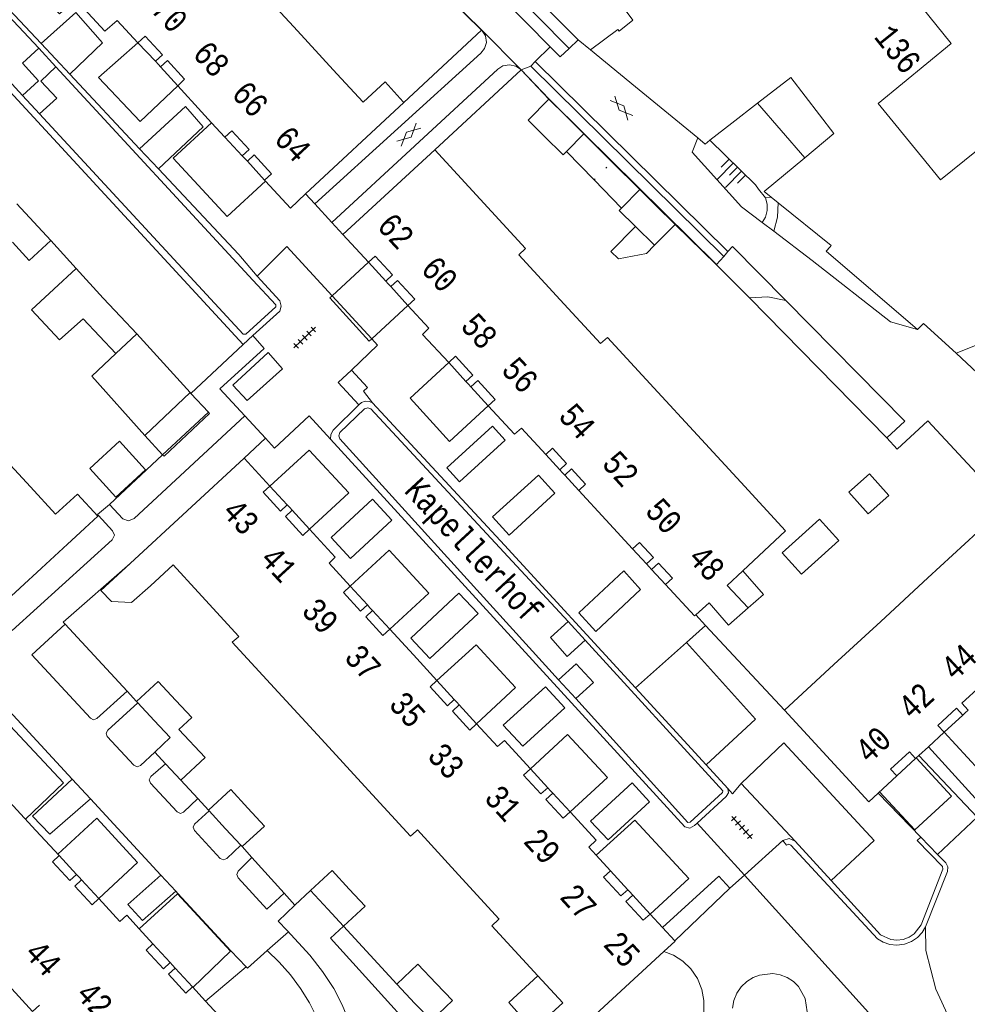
# Model space of a CAD drawing. Header units: metres. Extents: x 196790 to 198335, y 354523 to 356036.
# Tile 41 of 105: x 197463 to 197535, y 354901 to 354976. Entities that reach past the tile are written whole.
import ezdxf

# ---------------------------------------------------------------- set-up
doc = ezdxf.new("R2010")
doc.units = ezdxf.units.M
for name, pattern in [('DGN Style 1', [1.160006, 0.00193, -1.158076]), ('DGN Style 2', [186.027128, 111.616277, -74.410851]), ('DGN Style 3', [260.437979, 186.027128, -74.410851])]:
    doc.linetypes.add(name, pattern=pattern)
for name, color, linetype, lineweight in [('afdak', 252, 'DGN Style 2', 18), ('bij- of bedrijfsgebouw', 252, 'Continuous', 18), ('carport', 252, 'Continuous', 18), ('functiescheiding', 252, 'Continuous', 18), ('heg of haag', 252, 'Continuous', 18), ('hoofdgebouw', 252, 'Continuous', 18), ('hoofdgebouw maaiveld', 252, 'Continuous', 18), ('huisnummer BAG', 252, 'Continuous', 18), ('kant asfaltverharding', 252, 'Continuous', 18), ('kant keiverharding', 252, 'Continuous', 18), ('kant klinkerverharding', 252, 'Continuous', 18), ('kant tegelverharding', 252, 'Continuous', 18), ('molgoot', 252, 'DGN Style 3', 18), ('overbouw', 252, 'Continuous', 18), ('overige afscheidingen', 252, 'Continuous', 18), ('schutting', 252, 'Continuous', 18), ('straatnaam', 252, 'Continuous', 18), ('T22_berm', 252, 'DGN Style 2', 18), ('taludlijn', 252, 'Continuous', 18), ('taludsymbool', 252, 'Continuous', 18), ('tussenmuur WOZ', 252, 'DGN Style 1', 18), ('verh asfaltsymbool', 2, 'Continuous', 0), ('verh tegelsymbool', 2, 'Continuous', 0), ('vlakafsluiter grijs', 252, 'DGN Style 2', 18), ('vlakafsluiter groen', 252, 'DGN Style 2', 18)]:
    doc.layers.add(name, color=color, linetype=linetype, lineweight=lineweight)
doc.styles.add('Style-Courier New', font='cour.ttf')

# ---------------------------------------------------------------- blocks, each defined once
blk = doc.blocks.new('TA')
at = {"layer": 'taludsymbool', "linetype": 'Continuous', "lineweight": 0}
for p, q in [((-0.5, 0), (-0.5, -0.5)), ((-0.25, 0), (-0.25, -1)), ((0, 0), (0, -0.5)), ((0.25, 0), (0.25, -1)), ((0.5, 0), (0.5, -0.5))]:
    blk.add_line(p, q, dxfattribs=at)
blk = doc.blocks.new('S612')
at = {"layer": 'verh asfaltsymbool', "color": 252}
for p, q in [((-0.992, -0.261), (0.008, 0.239)), ((0.008, -0.261), (-0.992, 0.239)), ((0.008, 0.239), (1.008, -0.261)), ((1.008, 0.239), (0.008, -0.261))]:
    blk.add_line(p, q, dxfattribs=at)
blk = doc.blocks.new('S642')
at = {"layer": 'verh tegelsymbool', "color": 252}
for p, q in [((-1.125, 0), (1.125, 0)), ((-0.9, -0.25), (-0.9, 0.25)), ((-0.45, -0.25), (-0.45, 0.25)), ((0, -0.25), (0, 0.25)), ((0.45, -0.25), (0.45, 0.25)), ((0.9, -0.25), (0.9, 0.25))]:
    blk.add_line(p, q, dxfattribs=at)

msp = doc.modelspace()

# ---------------------------------------------------------------- linework, layer by layer
at = {"layer": 'afdak'}
for p, q in [((197519.063, 354969.235), (197522.633, 354965.126)), ((197505.963, 354966.925), (197508.077, 354964.826)), ((197504.649, 354965.6), (197506.728, 354963.449)), ((197508.077, 354964.826), (197510.184, 354962.734)), ((197506.728, 354963.449), (197508.793, 354961.312)), ((197468.635, 354941.658), (197470.892, 354943.715)), ((197470.892, 354943.715), (197472.859, 354941.557)), ((197470.603, 354939.5), (197468.635, 354941.658)), ((197472.859, 354941.557), (197470.603, 354939.5))]:
    msp.add_line(p, q, dxfattribs=at)
at = {"layer": 'afdak', "flags": 128}
for points in [[(197511.283, 354958.514), (197510.695, 354957.907), (197508.56, 354957.5), (197507.982, 354958.039), (197509.856, 354959.928)], [(197518.358, 354931.132), (197519.521, 354932.149), (197517.955, 354933.94)], [(197502.659, 354899.762), (197502.129, 354899.275), (197500.284, 354901.344), (197502.485, 354903.368)]]:
    msp.add_lwpolyline(points, dxfattribs=at)
at = {"layer": 'bij- of bedrijfsgebouw'}
for p, q in [((197503.307, 354969.556), (197504.559, 354968.316)), ((197505.963, 354966.925), (197504.559, 354968.316)), ((197504.649, 354965.6), (197505.963, 354966.925)), ((197510.184, 354962.734), (197508.793, 354961.312)), ((197511.419, 354961.505), (197510.184, 354962.734)), ((197464.415, 354960.249), (197463.138, 354961.634)), ((197512.846, 354960.084), (197511.419, 354961.505)), ((197465.689, 354958.867), (197464.415, 354960.249)), ((197509.834, 354959.95), (197509.856, 354959.928)), ((197509.856, 354959.928), (197511.283, 354958.514)), ((197511.283, 354958.514), (197512.846, 354960.084)), ((197467.618, 354956.765), (197469.644, 354954.533)), ((197470.961, 354953.133), (197469.644, 354954.533)), ((197468.145, 354952.964), (197469.369, 354951.663)), ((197472.183, 354951.834), (197470.961, 354953.133)), ((197469.369, 354951.663), (197470.605, 354950.349)), ((197470.605, 354950.349), (197472.183, 354951.834)), ((197476.225, 354947.399), (197472.788, 354944.164)), ((197476.281, 354947.338), (197476.225, 354947.399)), ((197477.593, 354945.924), (197476.281, 354947.338)), ((197472.788, 354944.164), (197474.143, 354942.703)), ((197518.358, 354931.132), (197516.772, 354932.837)), ((197472.267, 354923.967), (197472.169, 354924.072)), ((197473.506, 354922.638), (197472.267, 354923.967)), ((197474.714, 354921.343), (197473.506, 354922.638)), ((197473.544, 354920.252), (197474.714, 354921.343)), ((197474.365, 354919.371), (197473.544, 354920.252)), ((197475.521, 354918.131), (197474.365, 354919.371)), ((197477.659, 354915.822), (197477.614, 354915.871)), ((197478.898, 354914.467), (197477.659, 354915.822)), ((197480.04, 354913.219), (197478.898, 354914.467)), ((197480.137, 354913.113), (197480.04, 354913.219)), ((197486.607, 354908.389), (197485.299, 354909.805)), ((197487.794, 354907.105), (197486.607, 354908.389)), ((197493.199, 354901.283), (197491.83, 354902.724)), ((197494.438, 354899.979), (197493.199, 354901.283))]:
    msp.add_line(p, q, dxfattribs=at)
at = {"layer": 'bij- of bedrijfsgebouw', "flags": 128}
for points in [[(197502.967, 354966.755), (197501.741, 354967.965), (197503.307, 354969.556)], [(197502.967, 354966.755), (197504.396, 354965.345), (197504.649, 354965.6)], [(197508.793, 354961.312), (197508.629, 354961.144), (197509.834, 354959.95)], [(197465.689, 354958.867), (197464.063, 354957.368), (197462.795, 354958.753)], [(197468.145, 354952.964), (197466.347, 354951.365), (197464.238, 354953.649), (197467.618, 354956.765)], [(197474.143, 354942.703), (197474.25, 354942.588), (197477.687, 354945.822), (197477.593, 354945.924)], [(197525.961, 354939.884), (197527.53, 354941.273), (197528.99, 354939.623), (197527.422, 354938.234), (197525.961, 354939.884)], [(197522.434, 354936.656), (197523.744, 354937.845), (197525.21, 354936.231), (197523.899, 354935.041)], [(197523.899, 354935.041), (197522.399, 354933.68), (197520.933, 354935.294), (197522.434, 354936.656)], [(197515.404, 354931.533), (197516.883, 354929.842), (197518.358, 354931.132)], [(197475.13, 354924.152), (197473.792, 354925.586), (197472.169, 354924.072)], [(197475.372, 354921.957), (197476.338, 354922.857), (197475.13, 354924.152)], [(197475.372, 354921.957), (197477.35, 354919.836), (197475.521, 354918.131)], [(197480.573, 354916.028), (197479.303, 354917.416), (197477.614, 354915.871)], [(197480.137, 354913.113), (197481.826, 354914.658), (197480.573, 354916.028)], [(197488.235, 354909.906), (197486.933, 354911.315), (197485.299, 354909.805)], [(197487.794, 354907.105), (197489.428, 354908.615), (197488.235, 354909.906)], [(197494.809, 354902.784), (197493.425, 354904.24), (197491.83, 354902.724)], [(197494.438, 354899.979), (197496.034, 354901.495), (197494.809, 354902.784)]]:
    msp.add_lwpolyline(points, dxfattribs=at)
at = {"layer": 'carport'}
for p, q in [((197489.681, 354957.229), (197486.939, 354954.7)), ((197489.929, 354951.452), (197492.669, 354953.972)), ((197472.183, 354951.834), (197476.225, 354947.399))]:
    msp.add_line(p, q, dxfattribs=at)
at = {"layer": 'carport', "flags": 128}
for points in [[(197472.269, 354973.802), (197469.306, 354971.185), (197472.456, 354967.865), (197475.281, 354970.566)], [(197477.841, 354967.764), (197474.943, 354965.096), (197479.006, 354960.68), (197481.907, 354963.348)], [(197486.939, 354954.7), (197486.761, 354954.536), (197489.733, 354951.272), (197489.929, 354951.452)], [(197470.605, 354950.349), (197468.784, 354948.636), (197472.788, 354944.164)], [(197495.745, 354949.66), (197492.825, 354946.968), (197495.798, 354943.704), (197498.733, 354946.403)], [(197482.24, 354940.337), (197485.198, 354943.055), (197488.191, 354939.821), (197485.238, 354937.088)], [(197488.305, 354932.783), (197491.254, 354935.493), (197494.247, 354932.26), (197491.295, 354929.528)], [(197494.857, 354925.646), (197497.807, 354928.356), (197500.799, 354925.123), (197497.847, 354922.391)], [(197533.163, 354921.755), (197535.815, 354918.882), (197539.047, 354921.922), (197536.397, 354924.739)], [(197463.787, 354915.182), (197466.648, 354917.923), (197462.638, 354922.23), (197459.702, 354919.605)], [(197501.92, 354918.986), (197504.724, 354921.582), (197507.73, 354918.334), (197504.91, 354915.731)], [(197528.29, 354917.257), (197530.948, 354914.376), (197533.713, 354916.927), (197531.055, 354919.808)], [(197466.219, 354912.558), (197469.17, 354915.256), (197472.234, 354911.905), (197469.322, 354909.189)], [(197510.964, 354908.022), (197513.876, 354910.704), (197509.8, 354915.117), (197506.87, 354912.475)], [(197476.434, 354902.473), (197479.27, 354905.228), (197475.269, 354909.561), (197472.37, 354906.909)]]:
    msp.add_lwpolyline(points, dxfattribs=at)
at = {"layer": 'functiescheiding', "flags": 128}
for points in [[(197463.566, 354969.828), (197464.767, 354970.928), (197463.555, 354972.273), (197464.792, 354973.399)], [(197466.083, 354971.999), (197464.933, 354970.913), (197466.141, 354969.621), (197464.853, 354968.435)], [(197506.048, 354928.7), (197504.698, 354927.463), (197503.423, 354928.892), (197504.762, 354930.112)], [(197504.035, 354925.716), (197505.372, 354926.917), (197506.675, 354925.513), (197505.346, 354924.307)]]:
    msp.add_lwpolyline(points, dxfattribs=at)
at = {"layer": 'heg of haag'}
for p, q in [((197494.617, 354978.31), (197498.205, 354974.776)), ((197498.205, 354974.776), (197498.231, 354974.751)), ((197498.231, 354974.751), (197498.272, 354974.71)), ((197501.216, 354971.754), (197503.307, 354969.556))]:
    msp.add_line(p, q, dxfattribs=at)
at = {"layer": 'hoofdgebouw'}
for p, q in [((197484.038, 354975.013), (197480.766, 354978.573)), ((197470.705, 354975.498), (197472.269, 354973.802)), ((197487.309, 354971.454), (197484.038, 354975.013)), ((197506.444, 354973.264), (197508.516, 354974.8)), ((197509.847, 354970.475), (197506.444, 354973.264)), ((197473.828, 354972.169), (197473.607, 354972.41)), ((197473.986, 354971.997), (197473.828, 354972.169)), ((197519.063, 354969.235), (197521.582, 354971.192)), ((197475.281, 354970.566), (197477.079, 354968.59)), ((197509.847, 354970.475), (197514.553, 354966.616)), ((197484.938, 354962.394), (197492.363, 354969.296)), ((197492.363, 354969.296), (197492.312, 354969.352)), ((197477.079, 354968.59), (197477.841, 354967.764)), ((197517.12, 354967.725), (197519.063, 354969.235)), ((197528.173, 354969.228), (197531.448, 354965.229)), ((197477.841, 354967.764), (197478.84, 354966.679)), ((197515.473, 354966.447), (197517.12, 354967.725)), ((197494.693, 354965.729), (197487.744, 354959.333)), ((197494.693, 354965.729), (197498.121, 354962.003)), ((197480.366, 354965.046), (197480.16, 354965.271)), ((197480.539, 354964.859), (197480.366, 354965.046)), ((197481.834, 354963.428), (197481.907, 354963.348)), ((197520.091, 354962.148), (197520.623, 354961.721)), ((197520.623, 354961.721), (197524.631, 354958.5)), ((197487.744, 354959.333), (197489.681, 354957.229)), ((197524.631, 354958.5), (197524.548, 354958.4)), ((197504.174, 354954.401), (197501.045, 354957.802)), ((197490.986, 354955.807), (197491.169, 354955.607)), ((197491.169, 354955.607), (197491.364, 354955.394)), ((197507.219, 354951.091), (197504.174, 354954.401)), ((197492.669, 354953.972), (197494.253, 354952.259)), ((197531.141, 354952.162), (197531.596, 354952.62)), ((197531.596, 354952.62), (197534.074, 354950.362)), ((197497.05, 354948.238), (197497.243, 354948.027)), ((197497.243, 354948.027), (197497.429, 354947.825)), ((197511.243, 354947.745), (197514.524, 354944.183)), ((197501.232, 354944.704), (197503.077, 354942.715)), ((197514.524, 354944.183), (197517.798, 354940.628)), ((197460.881, 354943.83), (197464.163, 354940.271)), ((197480.294, 354942.446), (197471.68, 354934.494)), ((197482.24, 354940.337), (197480.294, 354942.446)), ((197504.133, 354941.567), (197504.323, 354941.359)), ((197504.323, 354941.359), (197504.511, 354941.154)), ((197505.567, 354940.006), (197507.604, 354937.798)), ((197483.555, 354938.923), (197483.743, 354938.718)), ((197469.257, 354938.074), (197461.448, 354930.869)), ((197483.743, 354938.718), (197483.933, 354938.511)), ((197507.604, 354937.798), (197509.634, 354935.608)), ((197471.68, 354934.494), (197469.48, 354932.463)), ((197486.715, 354934.514), (197488.305, 354932.783)), ((197510.69, 354934.46), (197510.884, 354934.248)), ((197511.068, 354934.047), (197510.884, 354934.248)), ((197516.772, 354932.837), (197517.955, 354933.94)), ((197528.368, 354930.117), (197531.938, 354933.405)), ((197489.61, 354931.362), (197489.801, 354931.154)), ((197514.398, 354930.616), (197515.404, 354931.533)), ((197489.801, 354931.154), (197489.989, 354930.95)), ((197524.825, 354926.855), (197528.368, 354930.117)), ((197491.295, 354929.528), (197493.076, 354927.587)), ((197494.857, 354925.646), (197493.076, 354927.587)), ((197521.094, 354923.419), (197524.825, 354926.855)), ((197486.14, 354921.217), (197482.863, 354924.782)), ((197496.163, 354924.225), (197496.35, 354924.02)), ((197496.35, 354924.02), (197496.541, 354923.812)), ((197534.567, 354923.05), (197534.742, 354923.212)), ((197534.742, 354923.212), (197534.978, 354923.43)), ((197499.43, 354920.668), (197497.847, 354922.391)), ((197533.163, 354921.755), (197531.969, 354920.653)), ((197489.417, 354917.653), (197486.14, 354921.217)), ((197531.969, 354920.653), (197531.255, 354919.994)), ((197531.255, 354919.994), (197531.204, 354919.947)), ((197529.592, 354918.458), (197528.177, 354917.153)), ((197461.277, 354917.9), (197464.574, 354914.33)), ((197503.226, 354917.565), (197503.411, 354917.364)), ((197503.605, 354917.152), (197503.411, 354917.364)), ((197464.574, 354914.33), (197466.328, 354912.441)), ((197467.636, 354911.022), (197467.861, 354910.777)), ((197467.861, 354910.777), (197468.015, 354910.61)), ((197509.267, 354909.863), (197509.395, 354909.723)), ((197469.322, 354909.189), (197470.916, 354907.463)), ((197509.395, 354909.723), (197509.646, 354909.45)), ((197511.903, 354907.006), (197510.964, 354908.022)), ((197512.826, 354906.008), (197511.903, 354907.006)), ((197474.714, 354904.361), (197474.884, 354904.177)), ((197474.884, 354904.177), (197475.093, 354903.949)), ((197477.379, 354901.441), (197476.391, 354902.52))]:
    msp.add_line(p, q, dxfattribs=at)
at = {"layer": 'hoofdgebouw', "flags": 128}
for points in [[(197509.653, 354975.521), (197508.986, 354976.391), (197514.202, 354980.382)], [(197529.266, 354977.164), (197530.329, 354977.954), (197533.686, 354973.744), (197528.173, 354969.228)], [(197465.121, 354977.331), (197466.36, 354975.985), (197467.557, 354977.088), (197469.775, 354974.67), (197470.705, 354975.498)], [(197509.653, 354975.521), (197508.61, 354974.68), (197508.516, 354974.8)], [(197492.312, 354969.352), (197490.954, 354970.857), (197489.279, 354969.311), (197487.309, 354971.454)], [(197521.582, 354971.192), (197524.829, 354966.964), (197522.633, 354965.126)], [(197531.448, 354965.229), (197532.884, 354963.447), (197538.447, 354967.93)], [(197514.553, 354966.616), (197515.107, 354966.162), (197515.473, 354966.447)], [(197522.633, 354965.126), (197519.573, 354962.565), (197520.091, 354962.148)], [(197481.907, 354963.348), (197483.787, 354961.325), (197484.938, 354962.394)], [(197498.121, 354962.003), (197501.554, 354958.272), (197501.045, 354957.802)], [(197524.548, 354958.4), (197524.25, 354958.059), (197531.141, 354952.162)], [(197494.253, 354952.259), (197493.779, 354951.79), (197495.745, 354949.66)], [(197507.219, 354951.091), (197507.728, 354951.562), (197511.243, 354947.745)], [(197534.074, 354950.362), (197535.521, 354950.959), (197535.869, 354950.545)], [(197498.733, 354946.403), (197500.703, 354944.261), (197501.232, 354944.704)], [(197517.955, 354933.94), (197521.183, 354936.953), (197517.798, 354940.628)], [(197464.163, 354940.271), (197466.058, 354938.216), (197467.722, 354939.737), (197469.257, 354938.074)], [(197485.238, 354937.088), (197487.181, 354934.981), (197486.715, 354934.514)], [(197531.938, 354933.405), (197535.657, 354936.83), (197541.903, 354930.047)], [(197476.816, 354932.327), (197474.928, 354934.38), (197473.227, 354932.817)], [(197512.124, 354932.898), (197514.307, 354930.533), (197514.398, 354930.616)], [(197473.227, 354932.817), (197471.781, 354931.54), (197470.277, 354931.62), (197469.48, 354932.463)], [(197479.837, 354928.94), (197479.887, 354928.986), (197476.816, 354932.327)], [(197482.863, 354924.782), (197479.405, 354928.543), (197479.837, 354928.94)], [(197528.177, 354917.153), (197527.476, 354916.505), (197521.094, 354923.419)], [(197499.43, 354920.668), (197499.949, 354921.127), (197501.92, 354918.986)], [(197531.204, 354919.947), (197531.055, 354919.808), (197531.01, 354919.767)], [(197493.287, 354914.292), (197492.864, 354913.903), (197489.417, 354917.653)], [(197504.91, 354915.731), (197506.882, 354913.597), (197506.334, 354913.068)], [(197496.489, 354910.992), (197493.379, 354914.376), (197493.287, 354914.292)], [(197507.963, 354911.286), (197506.87, 354912.475), (197506.334, 354913.068)], [(197499.515, 354907.605), (197499.562, 354907.649), (197496.489, 354910.992)], [(197473.408, 354905.782), (197472.37, 354906.909), (197471.435, 354907.93), (197470.916, 354907.463)], [(197502.485, 354903.368), (197499.013, 354907.144), (197499.515, 354907.605)], [(197511.993, 354905.206), (197512.843, 354905.989), (197512.826, 354906.008)], [(197504.206, 354898.084), (197504.234, 354898.054), (197511.993, 354905.206)], [(197460.904, 354904.365), (197464.318, 354900.661), (197464.839, 354901.139)], [(197502.659, 354899.762), (197504.361, 354901.327), (197502.485, 354903.368)], [(197471.393, 354894.034), (197478.336, 354900.41), (197477.379, 354901.441)]]:
    msp.add_lwpolyline(points, dxfattribs=at)
at = {"layer": 'hoofdgebouw maaiveld', "flags": 128}
for points in [[(197473.607, 354972.41), (197474.122, 354972.884), (197472.817, 354974.306), (197472.269, 354973.802)], [(197475.281, 354970.566), (197475.805, 354971.049), (197474.5, 354972.472), (197473.986, 354971.997)], [(197480.16, 354965.271), (197480.675, 354965.746), (197479.37, 354967.168), (197478.84, 354966.679)], [(197481.834, 354963.428), (197482.358, 354963.911), (197481.053, 354965.333), (197480.539, 354964.859)], [(197490.986, 354955.807), (197491.5, 354956.281), (197490.196, 354957.703), (197489.681, 354957.229)], [(197492.669, 354953.972), (197493.184, 354954.446), (197491.879, 354955.868), (197491.364, 354955.394)], [(197497.05, 354948.238), (197497.565, 354948.712), (197496.26, 354950.135), (197495.745, 354949.66)], [(197498.733, 354946.403), (197499.248, 354946.878), (197497.943, 354948.3), (197497.429, 354947.825)], [(197504.133, 354941.567), (197504.648, 354942.041), (197503.592, 354943.189), (197503.077, 354942.715)], [(197505.567, 354940.006), (197506.082, 354940.48), (197505.026, 354941.628), (197504.511, 354941.154)], [(197482.24, 354940.337), (197481.735, 354939.87), (197483.04, 354938.449), (197483.555, 354938.923)], [(197483.933, 354938.511), (197483.419, 354938.036), (197484.725, 354936.615), (197485.238, 354937.088)], [(197510.69, 354934.46), (197511.205, 354934.934), (197510.149, 354936.082), (197509.634, 354935.608)], [(197512.124, 354932.898), (197512.64, 354933.372), (197511.583, 354934.521), (197511.068, 354934.047)], [(197488.305, 354932.783), (197487.791, 354932.309), (197489.096, 354930.887), (197489.61, 354931.362)], [(197489.989, 354930.95), (197489.475, 354930.475), (197490.78, 354929.053), (197491.295, 354929.528)], [(197494.857, 354925.646), (197494.343, 354925.172), (197495.648, 354923.75), (197496.163, 354924.225)], [(197534.978, 354923.43), (197534.504, 354923.945), (197535.922, 354925.254), (197536.397, 354924.739)], [(197496.541, 354923.812), (197496.027, 354923.338), (197497.333, 354921.916), (197497.847, 354922.391)], [(197534.567, 354923.05), (197534.092, 354923.565), (197532.689, 354922.269), (197533.163, 354921.755)], [(197531.01, 354919.767), (197530.536, 354920.282), (197529.117, 354918.973), (197529.592, 354918.458)], [(197501.92, 354918.986), (197501.406, 354918.511), (197502.711, 354917.09), (197503.226, 354917.565)], [(197503.605, 354917.152), (197503.09, 354916.678), (197504.396, 354915.256), (197504.91, 354915.731)], [(197466.328, 354912.441), (197465.814, 354911.965), (197467.122, 354910.546), (197467.636, 354911.022)], [(197507.963, 354911.286), (197507.447, 354910.809), (197508.752, 354909.388), (197509.267, 354909.863)], [(197468.015, 354910.61), (197467.502, 354910.134), (197468.81, 354908.715), (197469.322, 354909.189)], [(197509.646, 354909.45), (197509.131, 354908.976), (197510.437, 354907.554), (197510.964, 354908.022)], [(197473.408, 354905.782), (197472.894, 354905.307), (197474.2, 354903.886), (197474.714, 354904.361)], [(197475.093, 354903.949), (197474.579, 354903.474), (197475.885, 354902.053), (197476.391, 354902.52)]]:
    msp.add_lwpolyline(points, dxfattribs=at)
at = {"layer": 'kant asfaltverharding'}
for p, q in [((197471.064, 355006.389), (197503.41, 354973.499)), ((197498.272, 354974.71), (197498.216, 354974.786)), ((197504.843, 354973.373), (197505.527, 354974.016)), ((197505.527, 354974.016), (197506.444, 354973.264)), ((197519.415, 354960.24), (197520.291, 354959.576)), ((197520.291, 354959.576), (197523.192, 354957.379)), ((197515.971, 354957.06), (197516.515, 354957.68)), ((197516.515, 354957.68), (197516.834, 354958.043))]:
    msp.add_line(p, q, dxfattribs=at)
at = {"layer": 'kant asfaltverharding', "flags": 128}
for points in [[(197463.928, 355009.466), (197467.449, 355005.96), (197468.808, 355004.599), (197474.183, 354999.135), (197487.706, 354985.379), (197494.628, 354978.32), (197498.216, 354974.786)], [(197485.625, 354961.644), (197498.164, 354973.013), (197498.452, 354973.361), (197498.589, 354973.834), (197498.516, 354974.321), (197498.272, 354974.71)], [(197503.41, 354973.499), (197504.163, 354972.733), (197504.843, 354973.373)], [(197486.921, 354960.231), (197499.452, 354971.811), (197499.841, 354972.056), (197500.329, 354972.145), (197500.813, 354972.038), (197501.192, 354971.778), (197501.216, 354971.754)], [(197501.216, 354971.754), (197503.318, 354969.567), (197505.974, 354966.936), (197515.971, 354957.06)], [(197514.553, 354966.616), (197514.129, 354965.544), (197517.86, 354961.418), (197519.415, 354960.24)], [(197516.834, 354958.043), (197517.178, 354958.435), (197521.214, 354954.347)], [(197523.192, 354957.379), (197529.106, 354952.724), (197531.141, 354952.162)], [(197521.214, 354954.347), (197530.202, 354945.245), (197528.838, 354943.981)], [(197534.074, 354950.362), (197543.152, 354941.861), (197543.33, 354941.976), (197545.233, 354940.225), (197545.991, 354940.922), (197545.257, 354941.798)], [(197547.586, 354928.43), (197531.94, 354945.272), (197529.607, 354943.12), (197528.838, 354943.981)]]:
    msp.add_lwpolyline(points, dxfattribs=at)
at = {"layer": 'kant keiverharding', "flags": 128}
for points in [[(197475.291, 354909.581), (197479.292, 354905.249), (197480.447, 354904.038)], [(197487.073, 354902.398), (197486.218, 354903.693), (197485.264, 354904.917), (197483.551, 354906.78)], [(197480.447, 354904.038), (197480.544, 354903.936), (197482.048, 354905.263)], [(197482.048, 354905.263), (197482.953, 354904.391), (197483.792, 354903.436), (197484.552, 354902.408), (197485.226, 354901.315), (197485.805, 354900.169), (197486.284, 354898.982), (197486.659, 354897.769), (197486.929, 354896.541), (197486.88, 354895.922), (197486.699, 354895.314), (197486.394, 354894.757), (197485.99, 354894.286)], [(197511.993, 354905.206), (197512.718, 354904.921), (197513.417, 354904.477), (197514.039, 354903.879), (197514.535, 354903.15), (197514.869, 354902.334), (197515.025, 354901.486), (197515.009, 354900.659), (197514.847, 354899.896), (197514.581, 354899.497), (197514.21, 354899.167), (197513.767, 354898.944), (197513.297, 354898.844)], [(197519.216, 354903.418), (197518.729, 354903.232), (197518.26, 354902.938), (197517.841, 354902.538), (197517.509, 354902.048), (197517.289, 354901.499), (197517.19, 354900.928)], [(197522.805, 354900.633), (197522.666, 354901.649), (197522.167, 354902.545), (197521.774, 354902.932), (197521.302, 354903.238), (197520.778, 354903.442), (197520.235, 354903.536), (197519.216, 354903.418)], [(197487.073, 354902.398), (197487.702, 354901.167), (197488.227, 354899.883), (197488.642, 354898.559), (197488.942, 354897.209), (197489.235, 354896.22), (197489.849, 354895.327), (197490.714, 354894.673), (197491.688, 354894.335), (197493.127, 354893.957), (197494.517, 354893.424)]]:
    msp.add_lwpolyline(points, dxfattribs=at)
at = {"layer": 'kant klinkerverharding'}
for p, q in [((197464.966, 354973.737), (197444.8, 354995.24)), ((197457.324, 354975.843), (197480.225, 354951.024)), ((197464.966, 354973.737), (197467.128, 354971.432)), ((197467.128, 354971.432), (197472.405, 354965.806)), ((197472.405, 354965.806), (197473.828, 354964.289)), ((197484.938, 354962.394), (197485.625, 354961.644)), ((197485.625, 354961.644), (197486.921, 354960.231)), ((197486.921, 354960.231), (197487.744, 354959.333)), ((197467.618, 354956.765), (197465.689, 354958.867)), ((197480.225, 354951.024), (197480.953, 354951.698)), ((197480.225, 354951.024), (197476.281, 354947.338)), ((197514.398, 354930.616), (197515.142, 354929.808)), ((197515.142, 354929.808), (197513.705, 354928.531)), ((197472.169, 354924.072), (197471.453, 354924.847)), ((197515.198, 354919.288), (197509.851, 354925.106)), ((197535.643, 354915.335), (197531.255, 354919.994)), ((197516.83, 354917.512), (197515.198, 354919.288)), ((197468.693, 354916.723), (197467.316, 354918.214)), ((197517.843, 354917.875), (197521.905, 354913.532)), ((197474.017, 354910.961), (197468.693, 354916.723)), ((197476.806, 354916.742), (197477.614, 354915.871)), ((197528.177, 354917.153), (197531.398, 354913.83)), ((197518.079, 354910.968), (197520.981, 354913.569)), ((197524.624, 354910.548), (197521.905, 354913.532)), ((197480.137, 354913.113), (197480.875, 354912.297)), ((197475.134, 354909.751), (197474.017, 354910.961)), ((197518.079, 354910.968), (197516.975, 354909.981)), ((197485.299, 354909.805), (197484.133, 354908.699)), ((197516.975, 354909.981), (197512.826, 354906.008)), ((197475.291, 354909.581), (197475.134, 354909.751)), ((197483.314, 354909.603), (197484.133, 354908.699)), ((197491.83, 354902.724), (197487.794, 354907.105)), ((197477.379, 354901.441), (197480.447, 354904.038))]:
    msp.add_line(p, q, dxfattribs=at)
at = {"layer": 'kant klinkerverharding', "flags": 128}
for points in [[(197464.966, 354973.737), (197467.578, 354976.082), (197469.603, 354973.793), (197467.128, 354971.432)], [(197472.405, 354965.806), (197475.866, 354969.002), (197477.215, 354967.452), (197473.828, 354964.289)], [(197473.828, 354964.289), (197479.9, 354957.814), (197481.286, 354956.175)], [(197479.432, 354947.961), (197482.109, 354950.423), (197483.184, 354949.197), (197480.532, 354946.798), (197479.432, 354947.961)], [(197489.998, 354946.619), (197489.744, 354946.733), (197489.446, 354946.75), (197489.163, 354946.657), (197488.947, 354946.482)], [(197509.851, 354925.106), (197499.954, 354935.877), (197489.998, 354946.619)], [(197470.125, 354938.952), (197471.124, 354937.852), (197471.56, 354937.701), (197471.987, 354937.876), (197480.359, 354945.628)], [(197495.593, 354941.71), (197499.05, 354944.866), (197500.017, 354943.807), (197496.56, 354940.651), (197495.593, 354941.71)], [(197486.82, 354943.882), (197513.569, 354914.607), (197513.959, 354914.503), (197514.307, 354914.707), (197514.506, 354914.889)], [(197499.057, 354938.002), (197502.527, 354941.163), (197503.77, 354939.799), (197500.3, 354936.637), (197499.057, 354938.002)], [(197469.3, 354938.114), (197469.233, 354938.186), (197470.125, 354938.952)], [(197489.988, 354939.337), (197491.441, 354937.77), (197488.323, 354934.88), (197486.87, 354936.447), (197489.988, 354939.337)], [(197461.448, 354930.869), (197462.78, 354929.442), (197470.323, 354936.289), (197470.498, 354936.618), (197470.361, 354936.965), (197469.3, 354938.114)], [(197471.68, 354934.494), (197466.635, 354930.051), (197466.782, 354929.903)], [(197505.582, 354930.764), (197508.96, 354933.944), (197510.237, 354932.532), (197506.851, 354929.364), (197505.582, 354930.764)], [(197492.892, 354928.863), (197494.331, 354927.326), (197497.96, 354930.722), (197496.521, 354932.26), (197492.892, 354928.863)], [(197466.782, 354929.903), (197464.255, 354927.591), (197468.683, 354922.809), (197468.927, 354922.694), (197469.181, 354922.787), (197471.453, 354924.847)], [(197513.705, 354928.531), (197518.914, 354922.742), (197515.198, 354919.288)], [(197499.855, 354922.291), (197503.066, 354925.183), (197504.521, 354923.606), (197501.345, 354920.69), (197499.855, 354922.291)], [(197467.316, 354918.214), (197461.963, 354924.008), (197460.933, 354923.063)], [(197473.544, 354920.252), (197472.466, 354919.239), (197472.217, 354919.146), (197471.974, 354919.255), (197469.965, 354921.426), (197469.881, 354921.674), (197469.992, 354921.911), (197472.267, 354923.967)], [(197524.624, 354910.548), (197527.877, 354913.566), (197521.066, 354920.943), (197517.843, 354917.875)], [(197531.969, 354920.653), (197535.751, 354916.491), (197536.395, 354917.084), (197537.011, 354916.487)], [(197476.806, 354916.742), (197475.728, 354915.716), (197475.48, 354915.623), (197475.238, 354915.731), (197473.216, 354917.914), (197473.132, 354918.162), (197473.243, 354918.4), (197474.365, 354919.371)], [(197467.316, 354918.214), (197464.312, 354915.415), (197465.624, 354914.065), (197468.693, 354916.723)], [(197506.444, 354915.045), (197509.601, 354917.944), (197510.916, 354916.506), (197507.792, 354913.627), (197506.444, 354915.045)], [(197514.506, 354914.889), (197516.706, 354916.899), (197516.868, 354917.185), (197516.83, 354917.512)], [(197480.04, 354913.219), (197478.978, 354912.207), (197478.729, 354912.114), (197478.486, 354912.223), (197476.538, 354914.327), (197476.447, 354914.578), (197476.559, 354914.82), (197477.659, 354915.822)], [(197521.905, 354913.532), (197521.45, 354913.735), (197520.981, 354913.569)], [(197524.624, 354910.548), (197528.359, 354906.448), (197529.133, 354906.098), (197529.596, 354906.05), (197530.071, 354906.111), (197530.519, 354906.28), (197530.905, 354906.541), (197531.423, 354907.214), (197533.069, 354911.406), (197533.032, 354911.606), (197531.129, 354913.569), (197531.398, 354913.83)], [(197483.314, 354909.603), (197482.023, 354908.404), (197479.847, 354910.754), (197479.742, 354911.009), (197479.855, 354911.26), (197480.875, 354912.297)], [(197474.017, 354910.961), (197471.511, 354908.749), (197472.611, 354907.536), (197475.134, 354909.751)], [(197511.903, 354907.006), (197516.149, 354910.893), (197516.975, 354909.981)], [(197484.133, 354908.699), (197482.877, 354907.481), (197483.551, 354906.78)], [(197487.794, 354907.105), (197486.828, 354906.217), (197496.651, 354895.323), (197494.517, 354893.424)]]:
    msp.add_lwpolyline(points, dxfattribs=at)
at = {"layer": 'kant tegelverharding'}
for p, q in [((197486.939, 354954.7), (197489.929, 354951.452)), ((197481.916, 354943.943), (197480.359, 354945.628)), ((197518.079, 354910.968), (197514.506, 354914.889))]:
    msp.add_line(p, q, dxfattribs=at)
at = {"layer": 'kant tegelverharding', "flags": 128}
for points in [[(197481.286, 354956.175), (197483.513, 354958.423), (197486.939, 354954.7)], [(197480.953, 354951.698), (197482.989, 354953.544), (197483.102, 354953.928), (197483.002, 354954.315), (197481.286, 354956.175)], [(197480.359, 354945.628), (197478.469, 354947.674), (197481.809, 354950.723), (197480.953, 354951.698)], [(197489.929, 354951.452), (197490.362, 354950.981), (197488.403, 354949.099)], [(197488.403, 354949.099), (197487.41, 354948.145), (197488.947, 354946.482)], [(197488.947, 354946.482), (197487.008, 354944.557), (197486.838, 354944.241), (197486.82, 354943.882)], [(197486.82, 354943.882), (197485.208, 354945.633), (197482.594, 354943.209), (197481.916, 354943.943)], [(197516.83, 354917.512), (197517.181, 354917.112), (197517.843, 354917.875)]]:
    msp.add_lwpolyline(points, dxfattribs=at)
at = {"layer": 'molgoot'}
for p, q in [((197446.809, 354992.453), (197464.792, 354973.399)), ((197463.566, 354969.828), (197451.189, 354983.227)), ((197464.792, 354973.399), (197466.083, 354971.999)), ((197501.943, 354972.046), (197502.281, 354972.389)), ((197502.281, 354972.389), (197516.834, 354958.043)), ((197516.515, 354957.68), (197501.943, 354972.046)), ((197464.853, 354968.435), (197463.566, 354969.828)), ((197504.762, 354930.112), (197506.048, 354928.7)), ((197505.346, 354924.307), (197504.035, 354925.716)), ((197532.661, 354912.527), (197531.398, 354913.83))]:
    msp.add_line(p, q, dxfattribs=at)
at = {"layer": 'molgoot', "flags": 128}
for points in [[(197464.853, 354968.435), (197480.215, 354951.804), (197480.327, 354951.794), (197480.437, 354951.813), (197482.687, 354953.877), (197482.693, 354953.945), (197482.685, 354954.013), (197480.955, 354955.87), (197466.083, 354971.999)], [(197504.035, 354925.716), (197487.521, 354943.907), (197487.457, 354944.139), (197487.521, 354944.37), (197489.397, 354946.169), (197489.629, 354946.231), (197489.86, 354946.169), (197504.762, 354930.112)], [(197506.048, 354928.7), (197516.446, 354917.336), (197516.421, 354917.211), (197513.985, 354914.95), (197513.814, 354914.926), (197505.346, 354924.307)], [(197520.981, 354913.569), (197521.255, 354913.231), (197521.424, 354913.305), (197521.593, 354913.231), (197528.136, 354906.145), (197528.555, 354905.897), (197529.052, 354905.73), (197529.6, 354905.674), (197530.162, 354905.746), (197530.692, 354905.946), (197531.149, 354906.254), (197531.508, 354906.635), (197531.762, 354907.051)], [(197531.762, 354907.051), (197533.406, 354911.242), (197533.452, 354911.58), (197533.288, 354911.88), (197532.661, 354912.527)]]:
    msp.add_lwpolyline(points, dxfattribs=at)
at = {"layer": 'overbouw'}
for p, q in [((197472.269, 354973.802), (197473.607, 354972.41)), ((197473.986, 354971.997), (197475.281, 354970.566)), ((197478.84, 354966.679), (197480.16, 354965.271)), ((197480.539, 354964.859), (197481.834, 354963.428)), ((197489.681, 354957.229), (197490.986, 354955.807)), ((197491.364, 354955.394), (197492.669, 354953.972)), ((197495.745, 354949.66), (197497.05, 354948.238)), ((197497.429, 354947.825), (197498.733, 354946.403)), ((197503.077, 354942.715), (197504.133, 354941.567)), ((197504.511, 354941.154), (197505.567, 354940.006)), ((197482.24, 354940.337), (197483.555, 354938.923)), ((197483.933, 354938.511), (197485.238, 354937.088)), ((197509.634, 354935.608), (197510.69, 354934.46)), ((197511.068, 354934.047), (197512.124, 354932.898)), ((197488.305, 354932.783), (197489.61, 354931.362)), ((197489.989, 354930.95), (197491.295, 354929.528)), ((197494.857, 354925.646), (197496.163, 354924.225)), ((197496.541, 354923.812), (197497.847, 354922.391)), ((197534.567, 354923.05), (197533.163, 354921.755)), ((197529.592, 354918.458), (197531.01, 354919.767)), ((197501.92, 354918.986), (197503.226, 354917.565)), ((197503.605, 354917.152), (197504.91, 354915.731)), ((197466.328, 354912.441), (197467.636, 354911.022)), ((197507.963, 354911.286), (197509.267, 354909.863)), ((197468.015, 354910.61), (197469.322, 354909.189)), ((197509.646, 354909.45), (197510.964, 354908.022)), ((197473.408, 354905.782), (197474.714, 354904.361)), ((197475.093, 354903.949), (197476.391, 354902.52))]:
    msp.add_line(p, q, dxfattribs=at)
at = {"layer": 'overige afscheidingen'}
for p, q in [((197518.466, 354954.551), (197515.961, 354957.049)), ((197528.838, 354943.981), (197518.466, 354954.551)), ((197477.593, 354945.924), (197474.143, 354942.703)), ((197474.143, 354942.703), (197470.125, 354938.952)), ((197471.453, 354924.847), (197466.782, 354929.903)), ((197515.142, 354929.808), (197521.094, 354923.419)), ((197475.521, 354918.131), (197476.806, 354916.742)), ((197480.875, 354912.297), (197483.314, 354909.603))]:
    msp.add_line(p, q, dxfattribs=at)
at = {"layer": 'overige afscheidingen', "flags": 128}
msp.add_lwpolyline([(197505.527, 354974.016), (197491.93, 354987.622), (197492.043, 354987.872), (197487.506, 354992.437), (197486.706, 354993.575), (197477.624, 355003.195)], dxfattribs=at)
at = {"layer": 'schutting'}
for p, q in [((197505.963, 354966.925), (197508.077, 354964.826)), ((197508.077, 354964.826), (197510.184, 354962.734)), ((197512.846, 354960.084), (197515.961, 354957.049))]:
    msp.add_line(p, q, dxfattribs=at)
at = {"layer": 'T22_berm'}
msp.add_line((197469.257, 354938.074), (197469.3, 354938.114), dxfattribs=at)
at = {"layer": 'taludlijn'}
msp.add_line((197519.658, 354962.091), (197520.091, 354962.148), dxfattribs=at)
at = {"layer": 'taludlijn', "flags": 128}
for points in [[(197476.28, 355002.068), (197485.205, 354992.763), (197486.73, 354991.662), (197493.467, 354985.008), (197499.991, 354978.317), (197504.843, 354973.373)], [(197519.658, 354962.091), (197519.149, 354962.751), (197518.911, 354963.088), (197515.473, 354966.447)], [(197519.415, 354960.24), (197519.664, 354960.65), (197519.798, 354961.131), (197519.793, 354961.63), (197519.658, 354962.091)], [(197520.291, 354959.576), (197520.585, 354960.629), (197520.623, 354961.721)], [(197521.214, 354954.347), (197519.853, 354954.619), (197518.466, 354954.551)]]:
    msp.add_lwpolyline(points, dxfattribs=at)
at = {"layer": 'tussenmuur WOZ'}
msp.add_line((197506.728, 354963.449), (197508.077, 354964.826), dxfattribs=at)
at = {"layer": 'vlakafsluiter grijs'}
for p, q in [((197498.216, 354974.786), (197501.216, 354971.754)), ((197503.41, 354973.499), (197502.281, 354972.389)), ((197501.216, 354971.754), (197501.943, 354972.046)), ((197481.916, 354943.943), (197480.294, 354942.446)), ((197509.851, 354925.106), (197513.705, 354928.531)), ((197535.643, 354915.335), (197532.661, 354912.527)), ((197518.079, 354910.968), (197529.901, 354897.875)), ((197483.648, 354906.675), (197482.048, 354905.263))]:
    msp.add_line(p, q, dxfattribs=at)
at = {"layer": 'vlakafsluiter grijs', "flags": 128}
msp.add_lwpolyline([(197531.762, 354907.051), (197531.773, 354905.268), (197532.535, 354902.36), (197533.574, 354900.109), (197535.028, 354898.135), (197537.746, 354895.475)], dxfattribs=at)
at = {"layer": 'vlakafsluiter groen'}
for p, q in [((197498.231, 354974.751), (197492.363, 354969.296)), ((197501.216, 354971.754), (197494.693, 354965.729))]:
    msp.add_line(p, q, dxfattribs=at)
at = {"layer": 'vlakafsluiter groen', "flags": 128}
msp.add_lwpolyline([(197489.998, 354946.619), (197489.318, 354947.491), (197489.608, 354947.791), (197488.403, 354949.099)], dxfattribs=at)

# ---------------------------------------------------------------- block references
at = {"layer": 'taludsymbool', "xscale": 1.726868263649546, "yscale": 1.726868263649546, "zscale": 1.726868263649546, "rotation": 315.6569252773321}
msp.add_blockref('TA', (197517.543, 354964.424), dxfattribs=at)
at = {"layer": 'verh asfaltsymbool'}
for p, rotation in [((197508.793, 354968.888), 312.6899577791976), ((197492.743, 354966.863), 222.7709286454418)]:
    msp.add_blockref('S612', p, dxfattribs=dict(at, rotation=rotation))
at = {"layer": 'verh tegelsymbool'}
for p, rotation in [((197484.873, 354951.542), 43.86557836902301), ((197517.888, 354914.564), 312.3661698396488)]:
    msp.add_blockref('S642', p, dxfattribs=dict(at, rotation=rotation))

# ---------------------------------------------------------------- texts
at = {"layer": 'huisnummer BAG', "style": 'Style-Courier New', "width": 0.694444}
for s, rotation, p in [('70', 312.85191, (197473.161, 354976.242)), ('136', 308.58826, (197527.797, 354974.235)), ('68', 312.85191, (197476.321, 354972.887)), ('66', 312.85191, (197479.257, 354969.867)), ('64', 312.85191, (197482.466, 354966.469)), ('62', 312.85191, (197490.247, 354959.898)), ('60', 312.85191, (197493.556, 354956.643)), ('58', 312.85191, (197496.551, 354952.35)), ('56', 312.85191, (197499.629, 354949.032)), ('54', 312.4471, (197503.946, 354945.551)), ('52', 312.4471, (197507.227, 354941.961)), ('43', 312.609, (197478.541, 354938.332)), ('50', 312.4471, (197510.488, 354938.393)), ('41', 312.609, (197481.407, 354934.753)), ('48', 312.4471, (197513.728, 354934.849)), ('39', 312.609, (197484.546, 354930.844)), ('37', 312.609, (197487.769, 354927.329)), ('44', 42.68996, (197533.953, 354925.559)), ('35', 312.609, (197491.133, 354923.78)), ('42', 42.68996, (197530.727, 354922.613)), ('40', 42.68996, (197527.478, 354919.311)), ('33', 312.609, (197494.044, 354919.903)), ('31', 312.609, (197498.342, 354916.711)), ('29', 312.609, (197501.305, 354913.461)), ('27', 312.609, (197504.048, 354909.26)), ('25', 312.609, (197507.341, 354905.675)), ('44', 312.68996, (197463.614, 354905.009)), ('42', 312.68996, (197467.5, 354901.894))]:
    msp.add_text(s, height=1.8, rotation=rotation, dxfattribs=at).set_placement(p)
at = {"layer": 'straatnaam', "style": 'Style-Courier New', "width": 0.694444}
msp.add_text('Kapellerhof', height=1.8, rotation=312.77093, dxfattribs=at).set_placement((197492.305, 354939.931))

doc.saveas('drawing.dxf')
